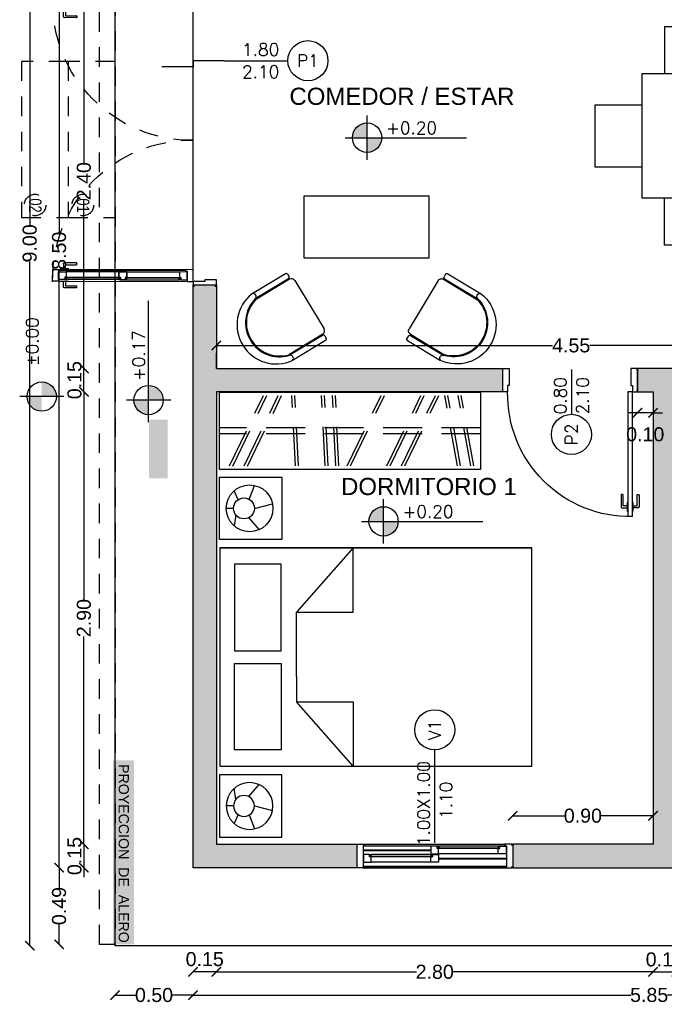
# Model space of a CAD drawing. Header units: millimetres. Extents: x 201 to 840, y 135 to 685.
# Tile 32 of 219: x 236.79 to 240.92, y 320.37 to 326.68. Entities that reach past the tile are written whole.
import ezdxf
from ezdxf.enums import TextEntityAlignment as Align

# ---------------------------------------------------------------- set-up
doc = ezdxf.new("R2010")
doc.units = ezdxf.units.MM
doc.linetypes.add('HIDDEN', pattern=[0.375, 0.25, -0.125])
doc.linetypes.add('HIDDEN2', pattern=[0.1875, 0.125, -0.0625])
for name, color, linetype in [('01', 1, 'Continuous'), ('02', 2, 'Continuous'), ('03', 3, 'Continuous'), ('ABERTURAS', 2, 'Continuous'), ('cota', 2, 'Continuous'), ('EQUIPAMIENTO MOVIL', 1, 'Continuous'), ('L1', 2, 'Continuous'), ('LLENO MURO', 251, 'Continuous'), ('muro', 6, 'Continuous'), ('NIVELES', 1, 'Continuous'), ('piso', 1, 'Continuous'), ('pluvial', 30, 'Continuous'), ('PROYECCIONES', 2, 'Continuous'), ('TEXT', 4, 'Continuous')]:
    doc.layers.add(name, color=color, linetype=linetype)
doc.styles.add('ARIAL', font='arial.ttf', dxfattribs={"height": 0.06})
doc.styles.add('ROMANS', font='romans.shx')
doc.styles.add('STYLE1', font='ARIALUNI.TTF', dxfattribs={"height": 0.09})
doc.styles.add('style3', font='swisscl.ttf', dxfattribs={"height": 0.1})
doc.dimstyles.new('D3', dxfattribs={"dimscale": 0, "dimtxt": 0.09, "dimasz": 0.06, "dimexe": 0, "dimexo": 0.15, "dimgap": 0, "dimtad": 0, "dimzin": 0, "dimdsep": 46, "dimtxsty": 'STYLE1', "dimblk": 'ARCHTICK', "dimcen": 1, "dimse1": 1, "dimse2": 1, "dimclrd": 1, "dimclre": 1, "dimclrt": 3, "dimadec": 0, "dimazin": 0, "dimtfac": 1, "dimtmove": 2, "dimatfit": 1, "dimldrblk": 'OPEN90', "dimfxl": 1, "dimtolj": 1, "dimtzin": 0, "dimarcsym": 0})

# ---------------------------------------------------------------- blocks, each defined once
blk = doc.blocks.new('_ARCHTICK')
at = {"color": 0, "linetype": 'ByBlock', "const_width": 0.15}
blk.add_lwpolyline([(-0.5, -0.5), (0.5, 0.5)], dxfattribs=at)
blk = doc.blocks.new('*D679')
at = {"layer": 'cota', "color": 1, "lineweight": -2}
for p, q in [((237.1983, 324.296), (237.1983, 322.9636)), ((237.1983, 321.396), (237.1983, 322.7285))]:
    blk.add_line(p, q, dxfattribs=at)
at = {"layer": 'DEFPOINTS', "color": 0}
for p in [(237.1983, 324.296), (238.0481, 324.296), (238.1083, 321.396)]:
    blk.add_point(p, dxfattribs=at)
at = {"layer": 'cota', "color": 1, "lineweight": -2, "xscale": 0.06, "yscale": 0.06, "zscale": 0.06}
for p, rotation in [((237.1983, 324.296), 90), ((237.1983, 321.396), 270)]:
    blk.add_blockref('_ARCHTICK', p, dxfattribs=dict(at, rotation=rotation))
at = {"layer": 'cota', "color": 3, "insert": (237.1983, 322.846), "char_height": 0.09, "attachment_point": 5, "rotation": 90, "style": 'STYLE1'}
blk.add_mtext('\\A1;2.90', dxfattribs=at)
blk = doc.blocks.new('_OPEN90')
at = {"color": 0, "linetype": 'ByBlock'}
for p, q in [((0, 0), (-1, 0)), ((-0.5, 0.5), (0, 0)), ((0, 0), (-0.5, -0.5))]:
    blk.add_line(p, q, dxfattribs=at)
blk = doc.blocks.new('*D680')
at = {"layer": 'cota', "color": 1, "lineweight": -2}
for p, q in [((237.1983, 321.396), (237.1983, 321.456)), ((237.1983, 321.396), (237.1983, 321.246)), ((237.1983, 321.246), (237.1983, 321.186))]:
    blk.add_line(p, q, dxfattribs=at)
at = {"layer": 'DEFPOINTS', "color": 0}
for p in [(238.1083, 321.396), (237.1983, 321.246), (237.9583, 321.246)]:
    blk.add_point(p, dxfattribs=at)
at = {"layer": 'cota', "color": 1, "lineweight": -2, "xscale": 0.06, "yscale": 0.06, "zscale": 0.06}
for p, rotation in [((237.1983, 321.396), 270), ((237.1983, 321.246), 90)]:
    blk.add_blockref('_ARCHTICK', p, dxfattribs=dict(at, rotation=rotation))
at = {"layer": 'cota', "color": 3, "insert": (237.1383, 321.321), "char_height": 0.09, "attachment_point": 5, "rotation": 90, "style": 'STYLE1'}
blk.add_mtext('\\A1;0.15', dxfattribs=at)
blk = doc.blocks.new('*D681')
at = {"layer": 'cota', "color": 1, "lineweight": -2}
for p, q in [((237.1983, 324.446), (237.1983, 324.506)), ((237.1983, 324.296), (237.1983, 324.446)), ((237.1983, 324.296), (237.1983, 324.236))]:
    blk.add_line(p, q, dxfattribs=at)
at = {"layer": 'DEFPOINTS', "color": 0}
for p in [(237.1983, 324.446), (238.0481, 324.446), (238.1083, 324.296)]:
    blk.add_point(p, dxfattribs=at)
at = {"layer": 'cota', "color": 1, "lineweight": -2, "xscale": 0.06, "yscale": 0.06, "zscale": 0.06}
for p, rotation in [((237.1983, 324.446), 270), ((237.1983, 324.296), 90)]:
    blk.add_blockref('_ARCHTICK', p, dxfattribs=dict(at, rotation=rotation))
at = {"layer": 'cota', "color": 3, "insert": (237.1383, 324.371), "char_height": 0.09, "attachment_point": 5, "rotation": 90, "style": 'STYLE1'}
blk.add_mtext('\\A1;0.15', dxfattribs=at)
blk = doc.blocks.new('*D682')
at = {"layer": 'cota', "color": 1, "lineweight": -2}
for p, q in [((237.1983, 326.846), (237.1983, 325.7636)), ((237.1983, 324.446), (237.1983, 325.5285))]:
    blk.add_line(p, q, dxfattribs=at)
at = {"layer": 'DEFPOINTS', "color": 0}
for p in [(237.1983, 326.846), (237.8981, 326.846), (238.1083, 324.446)]:
    blk.add_point(p, dxfattribs=at)
at = {"layer": 'cota', "color": 1, "lineweight": -2, "xscale": 0.06, "yscale": 0.06, "zscale": 0.06}
for p, rotation in [((237.1983, 326.846), 90), ((237.1983, 324.446), 270)]:
    blk.add_blockref('_ARCHTICK', p, dxfattribs=dict(at, rotation=rotation))
at = {"layer": 'cota', "color": 3, "insert": (237.1983, 325.646), "char_height": 0.09, "attachment_point": 5, "rotation": 90, "style": 'STYLE1'}
blk.add_mtext('\\A1;2.40', dxfattribs=at)
blk = doc.blocks.new('*D686')
at = {"layer": 'cota', "color": 1, "lineweight": -2}
for p, q in [((238.0481, 320.5785), (239.3305, 320.5785)), ((240.8481, 320.5785), (239.5657, 320.5785))]:
    blk.add_line(p, q, dxfattribs=at)
at = {"layer": 'DEFPOINTS', "color": 0}
for p in [(238.0481, 321.396), (240.8481, 321.396), (240.8481, 320.5785)]:
    blk.add_point(p, dxfattribs=at)
at = {"layer": 'cota', "color": 1, "lineweight": -2, "xscale": 0.06, "yscale": 0.06, "zscale": 0.06, "rotation": 180}
blk.add_blockref('_ARCHTICK', (238.0481, 320.5785), dxfattribs=at)
at = {"layer": 'cota', "color": 1, "lineweight": -2, "xscale": 0.06, "yscale": 0.06, "zscale": 0.06}
blk.add_blockref('_ARCHTICK', (240.8481, 320.5785), dxfattribs=at)
at = {"layer": 'cota', "color": 3, "insert": (239.4481, 320.5785), "char_height": 0.09, "attachment_point": 5, "style": 'STYLE1'}
blk.add_mtext('\\A1;2.80', dxfattribs=at)
blk = doc.blocks.new('*D687')
at = {"layer": 'cota', "color": 1, "lineweight": -2}
blk.add_line((240.8481, 320.5785), (240.9981, 320.5785), dxfattribs=at)
at = {"layer": 'DEFPOINTS', "color": 0}
for p in [(240.8481, 321.396), (240.9981, 321.396), (240.9981, 320.5785)]:
    blk.add_point(p, dxfattribs=at)
at = {"layer": 'cota', "color": 1, "lineweight": -2, "xscale": 0.06, "yscale": 0.06, "zscale": 0.06, "rotation": 180}
blk.add_blockref('_ARCHTICK', (240.8481, 320.5785), dxfattribs=at)
at = {"layer": 'cota', "color": 1, "lineweight": -2, "xscale": 0.06, "yscale": 0.06, "zscale": 0.06}
blk.add_blockref('_ARCHTICK', (240.9981, 320.5785), dxfattribs=at)
at = {"layer": 'cota', "color": 3, "insert": (240.9231, 320.6578), "char_height": 0.09, "attachment_point": 5, "style": 'STYLE1'}
blk.add_mtext('\\A1;0.15', dxfattribs=at)
blk = doc.blocks.new('*D690')
at = {"layer": 'cota', "color": 1, "lineweight": -2}
blk.add_line((238.0481, 320.5785), (237.8981, 320.5785), dxfattribs=at)
at = {"layer": 'DEFPOINTS', "color": 0}
for p in [(237.8981, 321.396), (238.0481, 321.396), (237.8981, 320.5785)]:
    blk.add_point(p, dxfattribs=at)
at = {"layer": 'cota', "color": 1, "lineweight": -2, "xscale": 0.06, "yscale": 0.06, "zscale": 0.06, "rotation": 180}
blk.add_blockref('_ARCHTICK', (237.8981, 320.5785), dxfattribs=at)
at = {"layer": 'cota', "color": 1, "lineweight": -2, "xscale": 0.06, "yscale": 0.06, "zscale": 0.06}
blk.add_blockref('_ARCHTICK', (238.0481, 320.5785), dxfattribs=at)
at = {"layer": 'cota', "color": 3, "insert": (237.9731, 320.6596), "char_height": 0.09, "attachment_point": 5, "style": 'STYLE1'}
blk.add_mtext('\\A1;0.15', dxfattribs=at)
blk = doc.blocks.new('*D691')
at = {"layer": 'cota', "color": 1, "lineweight": -2}
for p, q in [((239.9481, 321.579), (240.2814, 321.579)), ((240.8481, 321.579), (240.5148, 321.579))]:
    blk.add_line(p, q, dxfattribs=at)
at = {"layer": 'DEFPOINTS', "color": 0}
for p in [(240.8481, 321.579), (240.8481, 321.396), (239.9481, 321.321)]:
    blk.add_point(p, dxfattribs=at)
at = {"layer": 'cota', "color": 1, "lineweight": -2, "xscale": 0.06, "yscale": 0.06, "zscale": 0.06, "rotation": 180}
blk.add_blockref('_ARCHTICK', (239.9481, 321.579), dxfattribs=at)
at = {"layer": 'cota', "color": 1, "lineweight": -2, "xscale": 0.06, "yscale": 0.06, "zscale": 0.06}
blk.add_blockref('_ARCHTICK', (240.8481, 321.579), dxfattribs=at)
at = {"layer": 'cota', "color": 3, "insert": (240.3981, 321.579), "char_height": 0.09, "attachment_point": 5, "style": 'STYLE1'}
blk.add_mtext('\\A1;0.90', dxfattribs=at)
blk = doc.blocks.new('*D734')
at = {"layer": 'cota', "color": 1, "lineweight": -2}
for p, q in [((237.0394, 321.246), (237.0394, 321.117)), ((237.0394, 320.7544), (237.0394, 320.8834))]:
    blk.add_line(p, q, dxfattribs=at)
at = {"layer": 'DEFPOINTS', "color": 0}
for p in [(237.0394, 321.246), (237.8981, 321.246), (237.2981, 320.7544)]:
    blk.add_point(p, dxfattribs=at)
at = {"layer": 'cota', "color": 1, "lineweight": -2, "xscale": 0.06, "yscale": 0.06, "zscale": 0.06}
for p, rotation in [((237.0394, 321.246), 90), ((237.0394, 320.7544), 270)]:
    blk.add_blockref('_ARCHTICK', p, dxfattribs=dict(at, rotation=rotation))
at = {"layer": 'cota', "color": 3, "insert": (237.0394, 321.0002), "char_height": 0.09, "attachment_point": 5, "rotation": 90, "style": 'STYLE1'}
blk.add_mtext('\\A1;0.49', dxfattribs=at)
blk = doc.blocks.new('*D703')
at = {"layer": 'cota', "color": 1, "lineweight": -2}
for p, q in [((237.0394, 329.7488), (237.0394, 325.3171)), ((237.0394, 321.246), (237.0394, 325.0833))]:
    blk.add_line(p, q, dxfattribs=at)
at = {"layer": 'DEFPOINTS', "color": 0}
for p in [(237.0394, 329.7488), (237.8981, 329.7488), (237.8981, 321.246)]:
    blk.add_point(p, dxfattribs=at)
at = {"layer": 'cota', "color": 1, "lineweight": -2, "xscale": 0.06, "yscale": 0.06, "zscale": 0.06}
for p, rotation in [((237.0394, 329.7488), 90), ((237.0394, 321.246), 270)]:
    blk.add_blockref('_ARCHTICK', p, dxfattribs=dict(at, rotation=rotation))
at = {"layer": 'cota', "color": 3, "insert": (237.0394, 325.2002), "char_height": 0.09, "attachment_point": 5, "rotation": 90, "style": 'STYLE1'}
blk.add_mtext('\\A1;8.50', dxfattribs=at)
blk = doc.blocks.new('*D709')
at = {"layer": 'cota', "color": 1, "lineweight": -2}
for p, q in [((237.8981, 320.4296), (240.7059, 320.4296)), ((243.7481, 320.4296), (240.9403, 320.4296))]:
    blk.add_line(p, q, dxfattribs=at)
at = {"layer": 'DEFPOINTS', "color": 0}
for p in [(237.8981, 321.246), (243.7481, 321.246), (243.7481, 320.4296)]:
    blk.add_point(p, dxfattribs=at)
at = {"layer": 'cota', "color": 1, "lineweight": -2, "xscale": 0.06, "yscale": 0.06, "zscale": 0.06, "rotation": 180}
blk.add_blockref('_ARCHTICK', (237.8981, 320.4296), dxfattribs=at)
at = {"layer": 'cota', "color": 1, "lineweight": -2, "xscale": 0.06, "yscale": 0.06, "zscale": 0.06}
blk.add_blockref('_ARCHTICK', (243.7481, 320.4296), dxfattribs=at)
at = {"layer": 'cota', "color": 3, "insert": (240.8231, 320.4299), "char_height": 0.09, "attachment_point": 5, "style": 'STYLE1'}
blk.add_mtext('\\A1;5.85', dxfattribs=at)
blk = doc.blocks.new('*D711')
at = {"layer": 'cota', "color": 1, "lineweight": -2}
for p, q in [((238.0481, 324.5934), (240.2042, 324.5934)), ((242.5981, 324.5934), (240.442, 324.5934))]:
    blk.add_line(p, q, dxfattribs=at)
at = {"layer": 'DEFPOINTS', "color": 0}
for p in [(242.5981, 324.5934), (238.0481, 324.446), (242.5981, 324.446)]:
    blk.add_point(p, dxfattribs=at)
at = {"layer": 'cota', "color": 1, "lineweight": -2, "xscale": 0.06, "yscale": 0.06, "zscale": 0.06, "rotation": 180}
blk.add_blockref('_ARCHTICK', (238.0481, 324.5934), dxfattribs=at)
at = {"layer": 'cota', "color": 1, "lineweight": -2, "xscale": 0.06, "yscale": 0.06, "zscale": 0.06}
blk.add_blockref('_ARCHTICK', (242.5981, 324.5934), dxfattribs=at)
at = {"layer": 'cota', "color": 3, "insert": (240.3231, 324.5934), "char_height": 0.09, "attachment_point": 5, "style": 'STYLE1'}
blk.add_mtext('\\A1;4.55', dxfattribs=at)
blk = doc.blocks.new('*D712')
at = {"layer": 'cota', "color": 1, "lineweight": -2}
for p, q in [((236.8511, 329.7488), (236.8511, 325.3642)), ((236.8511, 320.746), (236.8511, 325.1306))]:
    blk.add_line(p, q, dxfattribs=at)
at = {"layer": 'DEFPOINTS', "color": 0}
for p in [(236.8511, 329.7488), (237.8981, 329.7488), (237.3981, 320.746)]:
    blk.add_point(p, dxfattribs=at)
at = {"layer": 'cota', "color": 1, "lineweight": -2, "xscale": 0.06, "yscale": 0.06, "zscale": 0.06}
for p, rotation in [((236.8511, 329.7488), 90), ((236.8511, 320.746), 270)]:
    blk.add_blockref('_ARCHTICK', p, dxfattribs=dict(at, rotation=rotation))
at = {"layer": 'cota', "color": 3, "insert": (236.8511, 325.2474), "char_height": 0.09, "attachment_point": 5, "rotation": 90, "style": 'STYLE1'}
blk.add_mtext('\\A1;9.00', dxfattribs=at)
blk = doc.blocks.new('*D715')
at = {"layer": 'cota', "color": 1, "lineweight": -2}
for p, q in [((237.3981, 320.4296), (237.5314, 320.4296)), ((237.8981, 320.4296), (237.7648, 320.4296))]:
    blk.add_line(p, q, dxfattribs=at)
at = {"layer": 'DEFPOINTS', "color": 0}
for p in [(237.8981, 321.246), (237.3981, 320.746), (237.3981, 320.4296)]:
    blk.add_point(p, dxfattribs=at)
at = {"layer": 'cota', "color": 1, "lineweight": -2, "xscale": 0.06, "yscale": 0.06, "zscale": 0.06, "rotation": 180}
blk.add_blockref('_ARCHTICK', (237.3981, 320.4296), dxfattribs=at)
at = {"layer": 'cota', "color": 1, "lineweight": -2, "xscale": 0.06, "yscale": 0.06, "zscale": 0.06}
blk.add_blockref('_ARCHTICK', (237.8981, 320.4296), dxfattribs=at)
at = {"layer": 'cota', "color": 3, "insert": (237.6481, 320.4296), "char_height": 0.09, "attachment_point": 5, "style": 'STYLE1'}
blk.add_mtext('\\A1;0.50', dxfattribs=at)
blk = doc.blocks.new('A$C6A8D2FFF')
at = {"color": 1}
for p, q in [((0.2136, 0.2599), (0.1461, 0.3368)), ((0.2958, 0.2419), (0.3062, 0.3131)), ((0.1766, 0.2), (0.0604, 0.1718)), ((0.3106, 0.2), (0.3577, 0.2)), ((0.2095, 0.1423), (0.1752, 0.0535)), ((0.2812, 0.1446), (0.3067, 0.0873))]:
    blk.add_line(p, q, dxfattribs=at)
blk.add_lwpolyline([(0, 0.4), (0.4, 0.4), (0.4, 0), (0, 0)], close=True)
for centre, radius in [((0.2077, 0.2), 0.15), ((0.2436, 0.2), 0.067)]:
    blk.add_circle(centre, radius)
blk = doc.blocks.new('8IUKIYU')
at = {"layer": '01'}
for p, q in [((-0.0911, -0.7534), (-0.0911, 0.9212)), ((-0.0911, 0.9212), (0.4042, 0.9212)), ((0.4042, 0.9212), (0.4042, -0.7534)), ((0.4042, -0.7534), (-0.0911, -0.7534))]:
    blk.add_line(p, q, dxfattribs=at)
at = {"layer": '01', "linetype": 'HIDDEN'}
for p, q in [((0.1383, -0.7534), (0.1383, 0.9212)), ((0.1758, -0.7534), (0.1758, 0.9212))]:
    blk.add_line(p, q, dxfattribs=at)
at = {"layer": '01', "color": 1, "linetype": 'HIDDEN'}
for p, q in [((-0.0691, 0.8353), (0.3823, 0.6168)), ((-0.0681, 0.8562), (0.3823, 0.6382)), ((-0.0681, 0.7611), (0.3823, 0.5432)), ((-0.0691, 0.7403), (0.3823, 0.5218)), ((-0.0681, 0.4339), (0.3823, 0.4556)), ((-0.0681, 0.4146), (0.3823, 0.4364)), ((-0.0681, 0.2435), (0.3823, 0.2653)), ((-0.0681, 0.2243), (0.3823, 0.246)), ((-0.0681, 0.1742), (0.3823, 0.196)), ((-0.0681, 0.155), (0.3823, 0.1767)), ((-0.0681, 0.1024), (0.3823, -0.1156)), ((-0.0681, 0.081), (0.3823, -0.137)), ((-0.0681, -0.1531), (0.3823, -0.3711)), ((-0.0681, -0.1745), (0.3823, -0.3925)), ((-0.0681, -0.2463), (0.3823, -0.4642)), ((-0.0681, -0.2676), (0.3823, -0.4856)), ((-0.0681, -0.6062), (0.3823, -0.5254)), ((-0.0681, -0.6258), (0.3842, -0.5446)), ((-0.0681, -0.6914), (0.3842, -0.6102)), ((-0.0681, -0.711), (0.3823, -0.6301))]:
    blk.add_line(p, q, dxfattribs=at)
blk = doc.blocks.new('TYHYTH')
at = {"layer": 'EQUIPAMIENTO MOVIL', "color": 1}
for p, q in [((0.5712, 0.9908), (-0.8288, 0.9908)), ((-0.8288, 0.9908), (-0.8288, -1.0092)), ((0.5712, 0.9908), (0.5712, -1.0092)), ((0.5712, -1.0092), (0.5712, 0.9908)), ((-0.7236, 0.8969), (-0.169, 0.8969)), ((-0.7236, 0.5979), (-0.7236, 0.8969)), ((-0.169, 0.8969), (-0.169, 0.5979)), ((-0.169, 0.8969), (-0.169, 0.5979)), ((-0.0885, 0.8969), (-0.0885, 0.5979)), ((0.4661, 0.8969), (-0.0885, 0.8969)), ((0.4661, 0.8969), (-0.0885, 0.8969)), ((0.4661, 0.5979), (0.4661, 0.8969)), ((0.4661, 0.5979), (0.4661, 0.8969)), ((-0.169, 0.5979), (-0.7236, 0.5979)), ((-0.0885, 0.5979), (0.4661, 0.5979)), ((-0.0885, 0.5979), (0.4661, 0.5979)), ((-0.8288, 0.1369), (-0.4163, 0.5003)), ((-0.2538, 0.5003), (-0.4163, 0.5003)), ((-0.4163, 0.5003), (-0.4163, 0.1369)), ((-0.2538, 0.5003), (0.1587, 0.5003)), ((0.5712, 0.1369), (0.1587, 0.5003)), ((0.1587, 0.5003), (0.1587, 0.1369)), ((0.5712, -1.0092), (0.5712, 0.2908)), ((-0.4163, 0.1369), (-0.8288, 0.1369)), ((0.1587, 0.1369), (0.5712, 0.1369)), ((0.5712, -0.1592), (0.5712, -1.0092)), ((-0.8288, -1.0092), (0.5712, -1.0092)), ((-0.8288, -1.0092), (0.5712, -1.0092)), ((-0.8288, -1.0092), (0.5712, -1.0092))]:
    blk.add_line(p, q, dxfattribs=at)
blk = doc.blocks.new('A$C767B3D9D')
at = {"layer": '02'}
for points in [[(0.0395, 0.0692), (0.0147, 0.0692, -0.414214), (0.0127, 0.0712), (0.0127, 0.1395, 0.414214), (0.0107, 0.1415), (0.002, 0.1415, 0.414214), (0, 0.1395), (0, 0.0628, 0.414214), (0.0063, 0.0565), (0.0395, 0.0565)], [(0.0759, 0.0692), (0.1007, 0.0692, 0.414214), (0.1027, 0.0712), (0.1027, 0.1395, -0.414214), (0.1047, 0.1415), (0.1134, 0.1415, -0.414214), (0.1154, 0.1395), (0.1154, 0.0628, -0.414214), (0.109, 0.0565), (0.0759, 0.0565)]]:
    blk.add_lwpolyline(points, format="xyb", dxfattribs=at)
for points in [[(0.0427, 0.0907), (0.0395, 0.0907), (0.0395, 0.035), (0.0427, 0.035)], [(0.0727, 0.0907), (0.0759, 0.0907), (0.0759, 0.035), (0.0727, 0.035)]]:
    blk.add_lwpolyline(points, dxfattribs=at)
at = {"layer": 'ABERTURAS', "ltscale": 0.01}
for points in [[(0.0127, 0.94), (0.0127, 0.95), (0.0427, 0.95), (0.0527, 0.95), (0.0527, 0.9), (0.0527, 0.841), (0.0427, 0.841), (0.0427, 0.8), (0.0127, 0.8), (0.0127, 0.81)], [(0.8727, 0.94), (0.8727, 0.95), (0.8427, 0.95), (0.8327, 0.95), (0.8327, 0.9), (0.8327, 0.841), (0.8427, 0.841), (0.8427, 0.8), (0.8727, 0.8), (0.8727, 0.81)], [(0.0427, 0), (0.0427, 0.8), (0.0727, 0.8), (0.0727, 0)], [(0.0427, 0), (0.0727, 0)]]:
    blk.add_lwpolyline(points, dxfattribs=at)
at = {"layer": 'ABERTURAS', "color": 1, "ltscale": 0.01}
blk.add_arc((0.0577, 0.785), 0.7851, 268.90531, 1.09469, dxfattribs=at)
at = {"layer": 'muro'}
for points in [[(0.0102, 0.8), (0.0102, 0.95)], [(0.8752, 0.95), (0.8752, 0.8)]]:
    blk.add_lwpolyline(points, dxfattribs=at)
blk = doc.blocks.new('Muco04pl')
at = {"color": 0, "linetype": 'ByBlock'}
for p, q in [((-0.2593, -0.48), (-0.2593, -0.233)), ((-0.2208, -0.48), (-0.2208, -0.2303)), ((-0.2151, -0.4845), (-0.2151, -0.2303)), ((0.1966, -0.4845), (0.1966, -0.2303)), ((0.2023, -0.48), (0.2023, -0.2303)), ((0.2407, -0.48), (0.2407, -0.2303)), ((-0.2308, -0.49), (-0.2493, -0.49)), ((0.2307, -0.49), (0.2123, -0.49)), ((0.1716, -0.5095), (-0.1901, -0.5095))]:
    blk.add_line(p, q, dxfattribs=at)
for centre, radius, start, end in [((-0.0091, -0.2612), 0.2517, 7.0495, 173.57691), ((-0.0093, -0.2864), 0.219, 15.24898, 164.75102), ((-0.0093, -0.2864), 0.2134, 15.24898, 164.75102), ((-0.2401, -0.2276), 0.0194, 191.8827, 352.03479), ((0.2215, -0.2276), 0.0194, 183.55883, 352.03479), ((-0.2493, -0.48), 0.01, 180, 270), ((-0.2308, -0.48), 0.01, 270, 360), ((-0.1901, -0.4845), 0.025, 180, 270), ((0.1716, -0.4845), 0.025, 270, 0), ((0.2123, -0.48), 0.01, 180, 270), ((0.2307, -0.48), 0.01, 270, 0)]:
    blk.add_arc(centre, radius, start, end, dxfattribs=at)
blk = doc.blocks.new('A$C23EA652E')
for points in [[(1.0203, -0.5595), (1.0203, -0.2595), (0.6203, -0.2595), (0.6203, -0.5595)], [(1.5282, -0.5595), (1.5282, -0.2595), (1.1282, -0.2595), (1.1282, -0.5595)], [(1.6762, -0.5595), (1.6762, -1.3595), (0.4762, -1.3595), (0.4762, -0.5595), (1.6762, -0.5595)], [(0.4762, -1.1595), (0.1762, -1.1595), (0.1762, -0.7595), (0.4762, -0.7595)], [(1.6762, -1.1595), (1.9762, -1.1595), (1.9762, -0.7595), (1.6762, -0.7595)], [(1.0203, -1.3595), (1.0203, -1.6595), (0.6203, -1.6595), (0.6203, -1.3595)], [(1.5282, -1.3595), (1.5282, -1.6595), (1.1282, -1.6595), (1.1282, -1.3595)]]:
    blk.add_lwpolyline(points)
blk = doc.blocks.new('*D696')
at = {"layer": 'cota', "color": 1, "lineweight": -2}
for p, q in [((240.7481, 324.1615), (240.6881, 324.1615)), ((240.8481, 324.1615), (240.7481, 324.1615)), ((240.8481, 324.1615), (240.9081, 324.1615))]:
    blk.add_line(p, q, dxfattribs=at)
at = {"layer": 'DEFPOINTS', "color": 0}
for p in [(240.7481, 324.296), (240.8481, 324.296), (240.7481, 324.1615)]:
    blk.add_point(p, dxfattribs=at)
at = {"layer": 'cota', "color": 1, "lineweight": -2, "xscale": 0.06, "yscale": 0.06, "zscale": 0.06}
blk.add_blockref('_ARCHTICK', (240.7481, 324.1615), dxfattribs=at)
at = {"layer": 'cota', "color": 1, "lineweight": -2, "xscale": 0.06, "yscale": 0.06, "zscale": 0.06, "rotation": 180}
blk.add_blockref('_ARCHTICK', (240.8481, 324.1615), dxfattribs=at)
at = {"layer": 'cota', "color": 3, "insert": (240.7981, 324.0235), "char_height": 0.09, "attachment_point": 5, "style": 'STYLE1'}
blk.add_mtext('\\A1;0.10', dxfattribs=at)
blk = doc.blocks.new('A$C3420644B')
at = {"layer": '01'}
for p, q in [((0.0375, 0.2814), (0.8625, 0.2814)), ((0.0475, 0.2114), (0.8525, 0.2114)), ((0.0475, 0.2064), (0.8525, 0.2064))]:
    blk.add_line(p, q, dxfattribs=at)
for points in [[(0.0775, 0.2609), (0.43, 0.2609), (0.43, 0.2569), (0.0775, 0.2569)], [(0.8225, 0.2609), (0.47, 0.2609), (0.47, 0.2569), (0.8225, 0.2569)]]:
    blk.add_lwpolyline(points, dxfattribs=at)
at = {"layer": '02'}
for p, q in [((0.435, 0.2714), (0.0878, 0.2714)), ((0.465, 0.2714), (0.8122, 0.2714)), ((0.425, 0.2214), (0.0875, 0.2214)), ((0.475, 0.2214), (0.8125, 0.2214))]:
    blk.add_line(p, q, dxfattribs=at)
at = {"layer": '03'}
for points in [[(0, 0.2814), (0, 0.2064), (0.0475, 0.2064), (0.0475, 0.2164), (0.0375, 0.2164), (0.0375, 0.2814), (0, 0.2814), (0, 0.2814)], [(0.0375, 0.2214), (0.0375, 0.2214), (0.0875, 0.2214), (0.0875, 0.2564), (0.0775, 0.2564), (0.0775, 0.2714), (0.0375, 0.2714), (0.0375, 0.2499), (0.0375, 0.2499), (0.0375, 0.2214), (0.0375, 0.2214)], [(0.475, 0.2214), (0.475, 0.2214), (0.425, 0.2214), (0.425, 0.2564), (0.435, 0.2564), (0.435, 0.2714), (0.475, 0.2714), (0.475, 0.2714), (0.475, 0.2714)], [(0.425, 0.2214), (0.425, 0.2214), (0.475, 0.2214), (0.475, 0.2564), (0.465, 0.2564), (0.465, 0.2714), (0.425, 0.2714), (0.425, 0.2714), (0.425, 0.2714)], [(0.425, 0.2564), (0.425, 0.2214), (0.425, 0.2214)], [(0.475, 0.2564), (0.475, 0.2214), (0.475, 0.2214)], [(0.8625, 0.2214), (0.8625, 0.2214), (0.8125, 0.2214), (0.8125, 0.2564), (0.8225, 0.2564), (0.8225, 0.2714), (0.8625, 0.2714), (0.8625, 0.2499), (0.8625, 0.2499), (0.8625, 0.2214), (0.8625, 0.2214)], [(0.9, 0.2814), (0.9, 0.2064), (0.8525, 0.2064), (0.8525, 0.2164), (0.8625, 0.2164), (0.8625, 0.2814), (0.9, 0.2814), (0.9, 0.2814)]]:
    blk.add_lwpolyline(points, dxfattribs=at)
for points in [[(0.0878, 0.2714), (0.0878, 0.2614), (0.0778, 0.2614), (0.0778, 0.2714)], [(0.4247, 0.2714), (0.4247, 0.2614), (0.4347, 0.2614), (0.4347, 0.2714)], [(0.4753, 0.2714), (0.4753, 0.2614), (0.4653, 0.2614), (0.4653, 0.2714)], [(0.8122, 0.2714), (0.8122, 0.2614), (0.8222, 0.2614), (0.8222, 0.2714)], [(0.8122, 0.2714), (0.8122, 0.2614), (0.8222, 0.2614), (0.8222, 0.2714)]]:
    blk.add_lwpolyline(points, close=True, dxfattribs=at)
at = {"layer": 'ABERTURAS', "linetype": 'HIDDEN2'}
for points in [[(0.0817, 0.2846), (0.0817, 0.3094, -0.414214), (0.0837, 0.3114), (0.152, 0.3114, 0.414214), (0.154, 0.3134), (0.154, 0.3221, 0.414214), (0.152, 0.3241), (0.0753, 0.3241, 0.414214), (0.069, 0.3178), (0.069, 0.2846)], [(0.0817, 0.2032), (0.0817, 0.1784, 0.414214), (0.0837, 0.1764), (0.152, 0.1764, -0.414214), (0.154, 0.1744), (0.154, 0.1658, -0.414214), (0.152, 0.1638), (0.0753, 0.1638, -0.414214), (0.069, 0.1701), (0.069, 0.2032)]]:
    blk.add_lwpolyline(points, format="xyb", dxfattribs=at)
for points in [[(0.1032, 0.2814), (0.1032, 0.2846), (0.0475, 0.2846), (0.0475, 0.2814)], [(0.1032, 0.2064), (0.1032, 0.2032), (0.0475, 0.2032), (0.0475, 0.2064)]]:
    blk.add_lwpolyline(points, dxfattribs=at)
blk = doc.blocks.new('puerta ventana')
at = {"layer": 'ABERTURAS', "ltscale": 0.01}
for points in [[(318.8755, 344.459), (318.8655, 344.459), (318.8655, 344.429), (318.8655, 344.419), (318.9155, 344.419), (318.9405, 344.419), (318.9405, 344.429), (319.0155, 344.429), (319.0155, 344.459), (319.0055, 344.459)], [(318.8755, 342.5895), (318.8655, 342.5895), (318.8655, 342.6195), (318.8655, 342.6295), (318.9155, 342.6295), (318.9405, 342.6295), (318.9405, 342.6195), (319.0155, 342.6195), (319.0155, 342.5895), (319.0055, 342.5895)]]:
    blk.add_lwpolyline(points, dxfattribs=at)
at = {"layer": 'ABERTURAS', "color": 250, "linetype": 'HIDDEN2'}
for centre, start, end in [((319.027, 344.4129), 269.26166, 1.17131), ((319.027, 342.6356), 358.82869, 90.73834)]:
    blk.add_arc(centre, 0.8887, start, end, dxfattribs=at)
at = {"layer": '01', "extrusion": (0, 0, -1), "zscale": -1, "rotation": 0.1104346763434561}
blk.add_blockref('A$C3420644B', (-319.915, 344.1458), dxfattribs=at)
at = {"layer": '01', "extrusion": (0, 0, -1), "xscale": -1, "zscale": -1, "rotation": 179.8895653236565}
blk.add_blockref('A$C3420644B', (-319.915, 342.9027), dxfattribs=at)

msp = doc.modelspace()

# ---------------------------------------------------------------- hatches: boundary and pattern name
at = {"layer": 'LLENO MURO'}
h = msp.add_hatch(color=256, dxfattribs=at)
h.paths.add_polyline_path([(239.4963, 329.7488), (239.4481, 329.7488), (239.4481, 329.5988), (239.4963, 329.5988)])
h.paths.add_polyline_path([(239.8831, 324.446), (238.0481, 324.446), (238.0481, 324.981), (237.8981, 324.981), (237.8981, 321.246), (238.9481, 321.246), (238.9481, 321.396), (238.0481, 321.396), (238.0481, 324.296), (239.8831, 324.296)])
h.paths.add_polyline_path([(241.7981, 321.396), (240.9981, 321.396), (240.9981, 324.296), (241.0981, 324.296), (241.0981, 324.446), (240.7481, 324.446), (240.7481, 324.296), (240.8481, 324.296), (240.8481, 321.396), (239.9481, 321.396), (239.9481, 321.246), (241.7981, 321.246)])
h.paths.add_polyline_path([(242.7481, 327.8474), (242.5981, 327.8474), (242.5981, 327.046), (241.9981, 327.046), (241.9981, 326.896), (242.5981, 326.896), (242.5981, 326.846), (242.7481, 326.846)])
h.paths.add_polyline_path([(242.7481, 329.7488), (240.9231, 329.7488), (240.9231, 329.5988), (242.5981, 329.5988), (242.5981, 328.696), (242.7481, 328.696)])
h.paths.add_polyline_path([(240.9231, 329.7488), (239.4963, 329.7488), (239.4963, 329.5988), (240.1511, 329.5988), (240.1511, 329.5505), (240.3011, 329.5505), (240.3011, 329.5988), (240.9231, 329.5988)])
h.paths.add_polyline_path([(240.3011, 328.7855), (240.1511, 328.7855), (240.1511, 328.3978), (240.1161, 328.3978), (240.1161, 328.2478), (240.1511, 328.2478), (240.1511, 327.046), (238.0481, 327.046), (238.0481, 327.3486), (237.8981, 327.3486), (237.8981, 326.846), (238.0481, 326.846), (238.0481, 326.896), (240.3011, 326.896)])
h.paths.add_polyline_path([(239.3511, 328.396), (237.8981, 328.396), (237.8981, 327.9486), (238.0481, 327.9486), (238.0481, 328.246), (239.3511, 328.246)])
h.paths.add_polyline_path([(238.0481, 329.7488), (237.8981, 329.7488), (237.8981, 328.396), (238.0481, 328.396)])
h.paths.add_polyline_path([(243.7481, 324.446), (242.7481, 324.446), (242.7481, 324.981), (242.5981, 324.981), (242.5981, 324.446), (241.9631, 324.446), (241.9631, 324.296), (243.5981, 324.296), (243.5981, 321.396), (242.7981, 321.396), (242.7981, 321.246), (243.7481, 321.246)])
h.paths.add_polyline_path([(237.6165, 324.1179), (237.6165, 323.7418), (237.7355, 323.7418), (237.7355, 324.1179)])
h.paths.add_polyline_path([(237.3849, 321.9333), (237.3849, 320.7555), (237.5189, 320.7555), (237.5189, 321.9333)])
h.paths.add_polyline_path([(242.9341, 320.7451), (244.1119, 320.7451), (244.1119, 320.8791), (242.9341, 320.8791)])
at = {"layer": 'NIVELES', "ltscale": 0.01}
h = msp.add_hatch(color=256, dxfattribs=at)
h.paths.add_polyline_path([(239.0143, 326.0191, 0.414214), (238.9202, 325.9251), (239.0143, 325.9251)])
h.paths.add_polyline_path([(239.1084, 325.9251), (239.0143, 325.9251), (239.0143, 325.831, 0.414214)])
h = msp.add_hatch(color=256, dxfattribs=at)
h.paths.add_polyline_path([(236.8343, 324.2654, 0.414214), (236.9284, 324.1714), (236.9284, 324.2654)])
h.paths.add_polyline_path([(236.9284, 324.3595), (236.9284, 324.2654), (237.0225, 324.2654, 0.414214)])
h = msp.add_hatch(color=256, dxfattribs=at)
h.paths.add_polyline_path([(237.5192, 324.243, 0.414214), (237.6133, 324.1489), (237.6133, 324.243)])
h.paths.add_polyline_path([(237.6133, 324.3371), (237.6133, 324.243), (237.7074, 324.243, 0.414214)])
h = msp.add_hatch(color=256, dxfattribs=at)
h.paths.add_polyline_path([(239.1198, 323.56, 0.414214), (239.0257, 323.4659), (239.1198, 323.4659)])
h.paths.add_polyline_path([(239.2138, 323.4659), (239.1198, 323.4659), (239.1198, 323.3718, 0.414214)])

# ---------------------------------------------------------------- linework, layer by layer
at = {"layer": 'ABERTURAS', "color": 1}
for p, q in [((238.9881, 321.3616), (239.4231, 321.3616)), ((238.9881, 321.3566), (239.4231, 321.3566)), ((238.9981, 321.396), (239.8981, 321.396)), ((238.9981, 321.386), (239.8981, 321.386)), ((239.8552, 321.3841), (239.4734, 321.3841)), ((239.4228, 321.3306), (239.041, 321.3306)), ((239.8555, 321.3341), (239.4731, 321.3341)), ((239.4731, 321.3081), (239.9081, 321.3081)), ((239.4731, 321.3031), (239.9081, 321.3031)), ((238.9881, 321.256), (239.9081, 321.256)), ((239.9081, 321.246), (238.9881, 321.246)), ((238.9881, 321.246), (239.9081, 321.246)), ((239.4231, 321.2806), (239.0407, 321.2806))]:
    msp.add_line(p, q, dxfattribs=at)
at = {"layer": 'ABERTURAS'}
for points in [[(238.9506, 321.386), (238.9506, 321.396), (238.9981, 321.396), (238.9981, 321.386), (238.9881, 321.386), (238.9881, 321.246), (238.9506, 321.246), (238.9506, 321.256)], [(239.4231, 321.3556), (239.4231, 321.3341), (239.4731, 321.3341), (239.4731, 321.3691), (239.4631, 321.3691), (239.4631, 321.3841), (239.4231, 321.3841), (239.4231, 321.3626), (239.4231, 321.3626), (239.4231, 321.3556), (239.4231, 321.3556)], [(239.9055, 321.3556), (239.9055, 321.3341), (239.8555, 321.3341), (239.8555, 321.3691), (239.8655, 321.3691), (239.8655, 321.3841), (239.9055, 321.3841), (239.9055, 321.3626), (239.9055, 321.3626), (239.9055, 321.3556), (239.9055, 321.3556)], [(239.9456, 321.386), (239.9456, 321.396), (239.8981, 321.396), (239.8981, 321.386), (239.9081, 321.386), (239.9081, 321.246), (239.9456, 321.246), (239.9456, 321.256)], [(238.9907, 321.3021), (238.9907, 321.2806), (239.0407, 321.2806), (239.0407, 321.3156), (239.0307, 321.3156), (239.0307, 321.3306), (238.9907, 321.3306), (238.9907, 321.3091), (238.9907, 321.3091), (238.9907, 321.3021), (238.9907, 321.3021)], [(239.4731, 321.3021), (239.4731, 321.2806), (239.4231, 321.2806), (239.4231, 321.3156), (239.4331, 321.3156), (239.4331, 321.3306), (239.4731, 321.3306), (239.4731, 321.3091), (239.4731, 321.3091), (239.4731, 321.3021), (239.4731, 321.3021)]]:
    msp.add_lwpolyline(points, dxfattribs=at)
for points in [[(239.4734, 321.3841), (239.4734, 321.3741), (239.4634, 321.3741), (239.4634, 321.3841)], [(239.8552, 321.3841), (239.8552, 321.3741), (239.8652, 321.3741), (239.8652, 321.3841)], [(239.041, 321.3306), (239.041, 321.3206), (239.031, 321.3206), (239.031, 321.3306)], [(239.4228, 321.3306), (239.4228, 321.3206), (239.4328, 321.3206), (239.4328, 321.3306)]]:
    msp.add_lwpolyline(points, close=True, dxfattribs=at)
at = {"layer": 'ABERTURAS', "color": 1}
for points in [[(239.8655, 321.3695), (239.4634, 321.3695), (239.4634, 321.3735), (239.8655, 321.3735)], [(239.0307, 321.32), (239.4328, 321.32), (239.4328, 321.316), (239.0307, 321.316)]]:
    msp.add_lwpolyline(points, dxfattribs=at)
at = {"layer": 'EQUIPAMIENTO MOVIL', "color": 1}
msp.add_lwpolyline([(239.4108, 325.152), (238.6108, 325.152), (238.6108, 325.552), (239.4108, 325.552)], close=True, dxfattribs=at)
at = {"layer": 'L1'}
for p, q in [((238.0981, 326.4185), (238.5061, 326.4185)), ((240.3246, 324.4393), (240.3246, 324.152)), ((239.4481, 321.4044), (239.4481, 322.0013))]:
    msp.add_line(p, q, dxfattribs=at)
for centre in [(238.6347, 326.4185), (240.3246, 324.0234), (239.4481, 322.1298)]:
    msp.add_circle(centre, 0.1286, dxfattribs=at)
at = {"layer": 'muro'}
for points in [[(237.8981, 321.246), (237.8981, 324.981), (238.0481, 324.981), (238.0481, 324.446), (239.8831, 324.446), (239.8831, 324.296), (238.0481, 324.296), (238.0481, 321.396), (238.9481, 321.396), (238.9481, 321.246), (237.8981, 321.246)], [(238.0481, 324.446), (238.0481, 324.546)], [(240.8481, 324.296), (240.8481, 321.396), (239.9481, 321.396), (239.9481, 321.246), (241.7981, 321.246), (241.7981, 321.396), (240.9981, 321.396), (240.9981, 324.296), (241.0981, 324.296), (241.0981, 324.446), (240.7481, 324.446), (240.7481, 324.296), (240.8481, 324.296)]]:
    msp.add_lwpolyline(points, dxfattribs=at)
at = {"layer": 'NIVELES', "color": 1}
for p, q in [((239.0145, 325.7833), (239.0145, 326.0668)), ((237.0701, 324.2656), (236.7866, 324.2656)), ((237.755, 324.2432), (237.4715, 324.2432)), ((239.1199, 323.3241), (239.1199, 323.6076))]:
    msp.add_line(p, q, dxfattribs=at)
at = {"layer": 'NIVELES', "color": 3}
for p, q in [((238.8728, 325.9251), (239.6508, 325.9251)), ((237.6133, 324.1014), (237.6133, 324.8795)), ((238.9782, 323.4659), (239.7562, 323.4659))]:
    msp.add_line(p, q, dxfattribs=at)
for centre in [(239.0145, 325.9251), (236.9284, 324.2656), (237.6133, 324.2432), (239.1199, 323.4659)]:
    msp.add_circle(centre, 0.0941, dxfattribs=at)
at = {"layer": 'piso'}
for p, q in [((237.3981, 320.746), (237.3981, 329.1173)), ((237.8981, 325.031), (237.8981, 326.831)), ((244.2481, 320.746), (237.3981, 320.746))]:
    msp.add_line(p, q, dxfattribs=at)
at = {"layer": 'piso', "linetype": 'HIDDEN', "ltscale": 0.5}
for points in [[(237.0981, 326.4135), (236.7981, 326.4135), (236.7981, 325.4135), (237.0981, 325.4135)], [(237.3981, 326.4135), (237.0981, 326.4135), (237.0981, 325.4135), (237.3981, 325.4135)]]:
    msp.add_lwpolyline(points, dxfattribs=at)
at = {"layer": 'piso', "color": 3, "ltscale": 0.01}
msp.add_lwpolyline([(238.0981, 326.4185), (237.8981, 326.4185), (237.8981, 326.3785), (237.6981, 326.3785)], dxfattribs=at)
at = {"layer": 'piso', "linetype": 'HIDDEN2'}
for centre in [(236.8854, 325.4935), (237.1919, 325.4935)]:
    msp.add_circle(centre, 0.0692, dxfattribs=at)
at = {"layer": 'pluvial', "linetype": 'HIDDEN2'}
msp.add_lwpolyline([(237.3981, 329.8571), (243.2481, 329.8571), (243.2481, 330.2571), (243.3481, 330.2571), (243.3481, 324.4544), (243.2481, 324.4544), (243.2481, 329.7571), (237.3981, 329.7571), (237.3981, 320.7544), (237.2981, 320.7544), (237.2981, 330.2571), (237.3981, 330.2571), (237.3981, 329.8571)], dxfattribs=at)
at = {"layer": 'PROYECCIONES', "linetype": 'HIDDEN'}
msp.add_lwpolyline([(237.3981, 320.746), (237.3981, 330.2488), (243.2481, 330.2488), (243.2481, 324.446), (244.2481, 324.446), (244.2481, 320.746)], close=True, dxfattribs=at)

# ---------------------------------------------------------------- block references
at = {"layer": 'ABERTURAS', "xscale": -1}
msp.add_blockref('A$C767B3D9D', (240.7583, 323.496), dxfattribs=at)
at = {"layer": 'EQUIPAMIENTO MOVIL'}
msp.add_blockref('A$C23EA652E', (240.3011, 326.896), dxfattribs=at)
at = {"layer": 'EQUIPAMIENTO MOVIL', "color": 1, "rotation": 121.047369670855}
msp.add_blockref('Muco04pl', (238.2035, 324.5995), dxfattribs=at)
at = {"layer": 'EQUIPAMIENTO MOVIL', "color": 1, "xscale": -1, "rotation": 238.952630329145}
msp.add_blockref('Muco04pl', (239.8181, 324.5995), dxfattribs=at)
at = {"layer": 'EQUIPAMIENTO MOVIL', "rotation": 90}
for name, p in [('8IUKIYU', (238.9881, 323.8894)), ('TYHYTH', (239.0611, 322.7248))]:
    msp.add_blockref(name, p, dxfattribs=at)
at = {"layer": 'EQUIPAMIENTO MOVIL', "ltscale": 0.01, "rotation": 179.9999999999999}
msp.add_blockref('A$C6A8D2FFF', (238.4686, 323.7491), dxfattribs=at)
at = {"layer": 'EQUIPAMIENTO MOVIL', "ltscale": 0.01, "xscale": -1}
msp.add_blockref('A$C6A8D2FFF', (238.4686, 321.4418), dxfattribs=at)
at = {"layer": 'piso', "xscale": -1}
msp.add_blockref('puerta ventana', (556.9136, -17.6155), dxfattribs=at)

# ---------------------------------------------------------------- texts
at = {"layer": 'L1', "style": 'ROMANS'}
msp.add_attdef('1.80', (238.213, 326.4503), '0.80', height=0.07938, dxfattribs=at)
msp.add_attdef('P1', text='p1', height=0.07938, dxfattribs=at).set_placement((238.6347, 326.4185), align=Align.MIDDLE)
msp.add_attdef('2.10', text='2.10', height=0.07938, dxfattribs=at).set_placement((238.213, 326.3868), align=Align.TOP_LEFT)
for tag, p in [('0.80', (240.2928, 324.152)), ('1.00X1.00', (239.4163, 321.3843))]:
    msp.add_attdef(tag, p, '0.80', height=0.07938, rotation=90, dxfattribs=at)
for tag, p in [('2.10', (240.3563, 324.152)), ('1.10', (239.4798, 321.559))]:
    msp.add_attdef(tag, text='2.10', height=0.07938, rotation=90, dxfattribs=at).set_placement(p, align=Align.TOP_LEFT)
for tag, p in [('P2', (240.3246, 324.0234)), ('V1', (239.4481, 322.1295))]:
    msp.add_attdef(tag, text='p1', height=0.07938, rotation=90, dxfattribs=at).set_placement(p, align=Align.MIDDLE)
at = {"layer": 'NIVELES', "color": 2, "insert": (236.8274, 324.4609), "char_height": 0.07938, "width": 2.932787, "attachment_point": 1, "rotation": 90, "style": 'ROMANS'}
msp.add_mtext('±0.00', dxfattribs=at)
at = {"layer": 'NIVELES', "color": 2, "style": 'ROMANS'}
for p in [(239.1362, 325.9481), (239.2417, 323.4889)]:
    msp.add_attdef('+0.20', p, '_0.00', height=0.07938, dxfattribs=at)
msp.add_attdef('+0.17', (237.5902, 324.3649), '_0.00', height=0.07938, rotation=90, dxfattribs=at)
at = {"layer": 'piso', "linetype": 'HIDDEN2', "char_height": 0.08, "attachment_point": 5, "rotation": 270, "style": 'style3'}
for s, insert in [('02', (236.8863, 325.4902)), ('01', (237.1928, 325.4902))]:
    msp.add_mtext(s, dxfattribs=dict(at, insert=insert))
at = {"layer": 'TEXT', "style": 'ARIAL'}
for s, p in [('COMEDOR / ESTAR', (238.5163, 326.1354)), ('DORMITORIO 1', (238.8474, 323.6344))]:
    msp.add_text(s, height=0.11, dxfattribs=at).set_placement(p)
at = {"layer": 'TEXT', "color": 1, "ltscale": 0.01, "insert": (237.4866, 321.9101), "char_height": 0.065, "width": 1.47, "attachment_point": 1, "rotation": 270, "style": 'STYLE1'}
msp.add_mtext('{\\fArial|b0|i0|c0|p34;PROYECCION  DE  ALERO}', dxfattribs=at)

# ---------------------------------------------------------------- dimensions: what is measured, and where the dimension line sits
at = {"layer": 'cota'}
for base, p1, p2, angle, picture, middle in [((236.8511, 329.7488), (237.3981, 320.746), (237.8981, 329.7488), 90, '*D712', (236.8511, 325.2474)), ((237.1983, 326.846), (238.1083, 324.446), (237.8981, 326.846), 90, '*D682', (237.1983, 325.646)), ((242.5981, 324.5934), (238.0481, 324.446), (242.5981, 324.446), 180, '*D711', (240.3231, 324.5934)), ((237.1983, 324.446), (238.1083, 324.296), (238.0481, 324.446), 90, '*D681', (237.1383, 324.371)), ((237.1983, 324.296), (238.1083, 321.396), (238.0481, 324.296), 90, '*D679', (237.1983, 322.846)), ((240.7481, 324.1615), (240.8481, 324.296), (240.7481, 324.296), 180, '*D696', (240.7981, 324.0235)), ((237.1983, 321.246), (238.1083, 321.396), (237.9583, 321.246), 90, '*D680', (237.1383, 321.321)), ((240.8481, 320.5785), (238.0481, 321.396), (240.8481, 321.396), 180, '*D686', (239.4481, 320.5785)), ((237.0394, 321.246), (237.2981, 320.7544), (237.8981, 321.246), 90, '*D734', (237.0394, 321.0002))]:
    dim = msp.add_linear_dim(base=base, p1=p1, p2=p2, angle=angle, dimstyle='D3', override={"dimscale": 1}, dxfattribs=at)
    dim.commit()
    dim.dimension.update_dxf_attribs({"geometry": picture, "text_midpoint": middle})
for base, p1, p2, angle, picture, middle in [((237.0394, 329.7488), (237.8981, 321.246), (237.8981, 329.7488), 90, '*D703', (237.0394, 325.2002)), ((240.8481, 321.579), (239.9481, 321.321), (240.8481, 321.396), 180, '*D691', (240.3981, 321.579)), ((237.8981, 320.5785), (238.0481, 321.396), (237.8981, 321.396), 180, '*D690', (237.9731, 320.6596)), ((240.9981, 320.5785), (240.8481, 321.396), (240.9981, 321.396), 180, '*D687', (240.9231, 320.6578)), ((243.7481, 320.4296), (237.8981, 321.246), (243.7481, 321.246), 180, '*D709', (240.8231, 320.4299))]:
    dim = msp.add_linear_dim(base=base, p1=p1, p2=p2, angle=angle, dimstyle='D3', override={"dimscale": 1}, dxfattribs=at)
    dim.commit()
    dim.dimension.update_dxf_attribs({"geometry": picture, "text_midpoint": middle, "dimtype": 160})
dim = msp.add_linear_dim(base=(237.3981, 320.4296), p1=(237.8981, 321.246), p2=(237.3981, 320.746), dimstyle='D3', override={"dimscale": 1}, dxfattribs=at)
dim.commit()
dim.dimension.update_dxf_attribs({"geometry": '*D715', "text_midpoint": (237.6481, 320.4296)})

doc.saveas('drawing.dxf')
